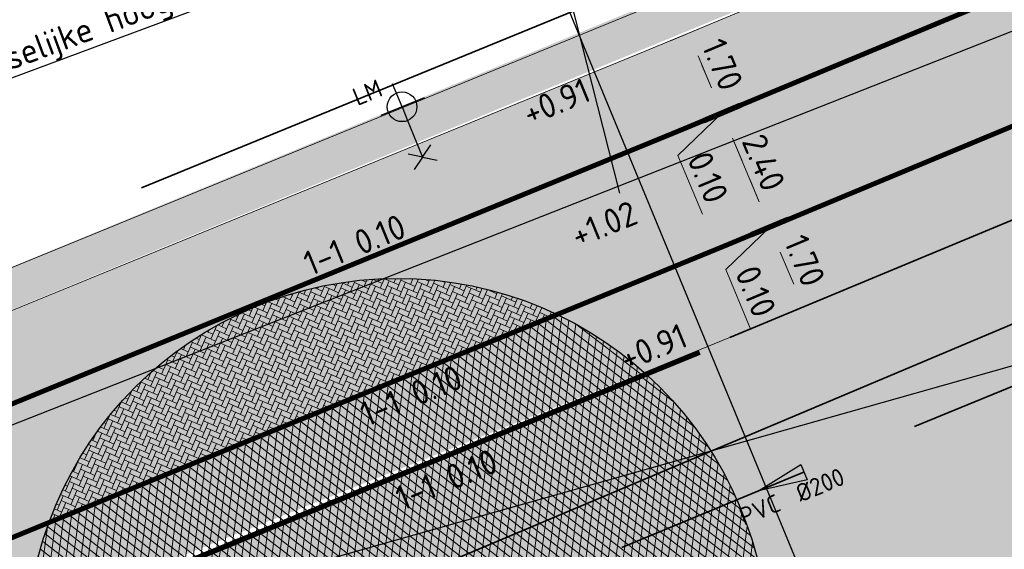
# Model space of a CAD drawing. Header units: metres. Extents: x 132493 to 134960, y 502695 to 503907.
# Tile 72 of 144: x 133295 to 133315, y 503112 to 503123. Entities that reach past the tile are written whole.
import ezdxf
from ezdxf import colors
from ezdxf.entities.mleader import LeaderData, LeaderLine
from ezdxf.enums import TextEntityAlignment as Align
from ezdxf.math import Vec2, Vec3

# ---------------------------------------------------------------- set-up
doc = ezdxf.new("R2010")
doc.units = ezdxf.units.M
for name, pattern in [('RI-HWA_PVC', [6.4, 4, -2.4]), ('VW-1-1_STREEP', [2, 1, -1]), ('XX-PROJECTGRENS', [18, 12, -3, 0, -3])]:
    doc.linetypes.add(name, pattern=pattern)
doc.layers.get('Defpoints').update_dxf_attribs({"color": 3})
for name, color, linetype, lineweight, plot in [('ARC-hoev-asfalt-zwart', 250, 'Continuous', 18, False), ('ARC-hoev-fietsstrook-plateau-drempel-afalt rood', 241, 'Continuous', 18, False), ('ARC-hoev-gras zaaien', 73, 'Continuous', 35, False), ('ARC-hoev-nieuw-asfalt-streetprint', 215, 'Continuous', 35, False)]:
    doc.layers.add(name, color=color, linetype=linetype, lineweight=lineweight, plot=plot)
for name, color, linetype, lineweight in [('B02-WE-IE-MEUBILAIR_WEGMEUBILAIR-S', 11, 'Continuous', 25), ('N-WE-KG-GRENS_WERKGRENS-G', 5, 'XX-PROJECTGRENS', 35), ('N-WE-KL-BUISLEIDING GEVAARLIJKE INHOUD_MANTELBUIS-G', 20, 'Continuous', 35), ('N-WE-RI-HWA_STROOMRICHTING-S', 150, 'Continuous', 25), ('N-WE-RI-HWA_TRANSPORTLEIDING_PVC_200-G', 150, 'RI-HWA_PVC', 35), ('N-WE-VH-KANTVERHARDING-G', 2, 'Continuous', 18), ('N-WE-VH-VERHARDING_ASFALT-A', 23, 'Continuous', 18), ('N-WE-VW-MARKERING-T25', 7, 'Continuous', 25), ('N-WE-VW-MARKERING_DWARS_DRIEHOEK_5050-G', 7, 'VW-HAAIETAND50-L-N', 35), ('N-WE-VW-MARKERING_LANGS_STREEP_11_010-G', 7, 'VW-1-1_STREEP', 13), ('N02-WE-VH-VERHARDING_ASFALT-A', 252, 'Continuous', 18), ('N04-WE-VH-VERHARDING_ASFALT-A', 252, 'Continuous', 18), ('X-XX-AL-AANPIJLING-T25', 7, 'Continuous', 25), ('X-XX-AL-DETAIL1-M', 7, 'Continuous', 18), ('X-XX-AL-DETAIL1-T25', 7, 'Continuous', 25), ('X-XX-AL-VERWIJZING-S', 7, 'Continuous', 25)]:
    doc.layers.add(name, color=color, linetype=linetype, lineweight=lineweight)
doc.styles.add('NLCS-ISO', font='NLCS-ISO.ttf')
doc.styles.add('NLCS-ISO-M200-T25', font='NLCS-ISO.ttf', dxfattribs={"height": 0.5})
doc.linetypes.add('VW-HAAIETAND50-L-N', pattern='A,0,-0.5,[150,NLCS.SHX,S=1,R=0,X=-0.625,Y=-0.25],-0.5', length=1)
doc.dimstyles.new('NLCS-M200-T25-PIJL_L2_H1', dxfattribs={"dimscale": 0.2, "dimtxt": 2.5, "dimasz": 2.5, "dimexe": 2, "dimexo": 2, "dimgap": 0.7, "dimtad": 1, "dimzin": 0, "dimdsep": 46, "dimtxsty": 'NLCS-ISO-M200-T25', "dimcen": 0, "dimdle": 2, "dimclrd": 256, "dimclre": 256, "dimclrt": 256, "dimadec": 1, "dimazin": 0, "dimtfac": 1, "dimtdec": 3, "dimtofl": 0, "dimtmove": 0, "dimatfit": 3, "dimfxl": 2, "dimfxlon": 1, "dimtfillclr": 256, "dimtolj": 1, "dimtzin": 0, "dimlwd": -1, "dimlwe": -1, "dimarcsym": 0})

# ---------------------------------------------------------------- blocks, each defined once
blk = doc.blocks.new('*D264')
at = {"layer": 'Defpoints', "color": 0, "transparency": 16777216}
for p in [(133308.259, 503122.491), (133307.121, 503122.013), (133307.986, 503120.533)]:
    blk.add_point(p, dxfattribs=at)
at = {"layer": 'X-XX-AL-DETAIL1-M', "transparency": 16777216}
for p, q in [((133307.89, 503122.336), (133308.628, 503122.645)), ((133308.723, 503121.384), (133308.452, 503122.029)), ((133308.548, 503120.768), (133309.285, 503121.078))]:
    blk.add_line(p, q, dxfattribs=at)
for points in [[(133308.529, 503122.062), (133308.375, 503121.997), (133308.259, 503122.491)], [(133308.8, 503121.416), (133308.646, 503121.352), (133308.916, 503120.923)]]:
    blk.add_solid(points, dxfattribs=at)
at = {"layer": 'X-XX-AL-DETAIL1-M', "transparency": 16777216, "insert": (133308.947, 503121.858), "char_height": 0.5, "attachment_point": 5, "rotation": 292.7572, "style": 'NLCS-ISO-M200-T25'}
blk.add_mtext('\\A1;1.70', dxfattribs=at)
blk = doc.blocks.new('*D265')
at = {"layer": 'Defpoints', "color": 0, "transparency": 16777216}
for p in [(133308.916, 503120.924), (133307.009, 503120.124), (133307.047, 503120.032)]:
    blk.add_point(p, dxfattribs=at)
at = {"layer": 'X-XX-AL-DETAIL1-M', "transparency": 16777216}
for p, q in [((133308.723, 503121.385), (133308.529, 503121.846)), ((133308.547, 503120.769), (133309.285, 503121.079)), ((133308.935, 503120.878), (133308.044, 503120.017)), ((133308.586, 503120.677), (133309.324, 503120.986)), ((133308.955, 503120.832), (133308.916, 503120.924)), ((133309.148, 503120.371), (133309.341, 503119.91)), ((133308.044, 503120.017), (133308.539, 503118.837))]:
    blk.add_line(p, q, dxfattribs=at)
for points in [[(133308.799, 503121.417), (133308.646, 503121.353), (133308.916, 503120.924)], [(133309.225, 503120.403), (133309.071, 503120.338), (133308.955, 503120.832)]]:
    blk.add_solid(points, dxfattribs=at)
at = {"layer": 'X-XX-AL-DETAIL1-M', "transparency": 16777216, "insert": (133308.651, 503119.578), "char_height": 0.5, "attachment_point": 5, "rotation": 292.7572, "style": 'NLCS-ISO-M200-T25'}
blk.add_mtext('\\A1;0.10', dxfattribs=at)
blk = doc.blocks.new('*D266')
at = {"layer": 'Defpoints', "color": 0, "transparency": 16777216}
for p in [(133308.955, 503120.832), (133308.349, 503120.578), (133308.856, 503118.191)]:
    blk.add_point(p, dxfattribs=at)
at = {"layer": 'X-XX-AL-DETAIL1-M', "transparency": 16777216}
for p, q in [((133308.718, 503120.732), (133309.324, 503120.986)), ((133309.689, 503119.082), (133309.148, 503120.371)), ((133309.513, 503118.466), (133310.251, 503118.776))]:
    blk.add_line(p, q, dxfattribs=at)
for points in [[(133309.225, 503120.403), (133309.071, 503120.338), (133308.955, 503120.832)], [(133309.765, 503119.114), (133309.612, 503119.05), (133309.882, 503118.621)]]:
    blk.add_solid(points, dxfattribs=at)
at = {"layer": 'X-XX-AL-DETAIL1-M', "transparency": 16777216, "insert": (133309.778, 503119.877), "char_height": 0.5, "attachment_point": 5, "rotation": 292.7572, "style": 'NLCS-ISO-M200-T25'}
blk.add_mtext('\\A1;2.40', dxfattribs=at)
blk = doc.blocks.new('*D267')
at = {"layer": 'Defpoints', "color": 0, "transparency": 16777216}
for p in [(133309.882, 503118.621), (133307.975, 503117.821), (133308.013, 503117.729)]:
    blk.add_point(p, dxfattribs=at)
at = {"layer": 'X-XX-AL-DETAIL1-M', "transparency": 16777216}
for p, q in [((133309.688, 503119.082), (133309.495, 503119.543)), ((133309.513, 503118.466), (133310.251, 503118.776)), ((133309.552, 503118.374), (133310.289, 503118.684)), ((133309.921, 503118.529), (133309.882, 503118.621)), ((133309.901, 503118.575), (133309.01, 503117.714)), ((133310.114, 503118.068), (133310.307, 503117.607)), ((133309.01, 503117.714), (133309.505, 503116.534))]:
    blk.add_line(p, q, dxfattribs=at)
for points in [[(133309.765, 503119.115), (133309.612, 503119.05), (133309.882, 503118.621)], [(133310.191, 503118.1), (133310.037, 503118.036), (133309.921, 503118.529)]]:
    blk.add_solid(points, dxfattribs=at)
at = {"layer": 'X-XX-AL-DETAIL1-M', "transparency": 16777216, "insert": (133309.617, 503117.275), "char_height": 0.5, "attachment_point": 5, "rotation": 292.7572, "style": 'NLCS-ISO-M200-T25'}
blk.add_mtext('\\A1;0.10', dxfattribs=at)
blk = doc.blocks.new('*D268')
at = {"layer": 'Defpoints', "color": 0, "transparency": 16777216}
for p in [(133309.921, 503118.529), (133308.419, 503117.899), (133309.666, 503116.58)]:
    blk.add_point(p, dxfattribs=at)
at = {"layer": 'X-XX-AL-DETAIL1-M', "transparency": 16777216}
for p, q in [((133309.552, 503118.374), (133310.289, 503118.684)), ((133310.384, 503117.424), (133310.114, 503118.068)), ((133310.209, 503116.808), (133310.946, 503117.117))]:
    blk.add_line(p, q, dxfattribs=at)
for points in [[(133310.191, 503118.1), (133310.037, 503118.036), (133309.921, 503118.529)], [(133310.461, 503117.456), (133310.307, 503117.392), (133310.578, 503116.963)]]:
    blk.add_solid(points, dxfattribs=at)
at = {"layer": 'X-XX-AL-DETAIL1-M', "transparency": 16777216, "insert": (133310.609, 503117.897), "char_height": 0.5, "attachment_point": 5, "rotation": 292.7572, "style": 'NLCS-ISO-M200-T25'}
blk.add_mtext('\\A1;1.70', dxfattribs=at)
blk = doc.blocks.new('B-SIE-WEG_LICHTMAST_1UITHOUDER-SO')
for p, q in [((0, -2.42), (0, 2.33)), ((-5.5, 0), (-6.339, 1.244)), ((-5.5, 0), (-4.661, 1.244)), ((-5.5, 0), (-6.339, -1.244)), ((-1.5, 0), (-5.5, 0)), ((-5.5, 0), (-4.661, -1.244)), ((0, 0), (-1.495, 0)), ((0, 0), (2.515, 0))]:
    blk.add_line(p, q)
blk.add_circle((0, 0), 1.5)
at = {"style": 'NLCS-ISO'}
blk.add_attdef('TYPE', text='', height=1.8, dxfattribs=at).set_placement((0, 2.33), align=Align.BOTTOM_CENTER)
blk = doc.blocks.new('*U375')
at = {"ltscale": 0.1}
blk.add_hatch(color=256, dxfattribs=at).paths.add_polyline_path([(-2.5, 0), (2.5, 0.833), (2.5, -0.833)])
at = {"ltscale": 0.1, "flags": 128}
blk.add_lwpolyline([(-2.5, 0), (2.5, 0.833), (2.5, -0.833)], close=True, dxfattribs=at)
at = {"ltscale": 0.1, "style": 'NLCS-ISO'}
for tag, p in [('MAT', (-1, 0.5)), ('BOBL', (-105.197, -3.24))]:
    blk.add_attdef(tag, text='', height=1.8, dxfattribs=at).set_placement(p, align=Align.BOTTOM_RIGHT)
for tag, p in [('DIA', (1, 0.5)), ('BOBR', (101.662, -3.24))]:
    blk.add_attdef(tag, text='', height=1.8, dxfattribs=at).set_placement(p, align=Align.BOTTOM_LEFT)
blk.add_attdef('JVA', text='', height=1.8, dxfattribs=at).set_placement((0, -1), align=Align.TOP_CENTER)

msp = doc.modelspace()

# ---------------------------------------------------------------- hatches: boundary and pattern name
at = {"layer": 'ARC-hoev-asfalt-zwart', "transparency": 33554636}
h = msp.add_hatch(color=256, dxfattribs=at)
h.dxf.hatch_style = 1
edge = h.paths.add_edge_path()
edge.add_arc((133297.303, 503102.881), 8.15, 65.2386, 100.0458)
edge.add_line((133295.881, 503110.906), (133321.189, 503121.356))
edge.add_arc((133330.128, 503111.088), 13.613, 131.0421, 151.7878)
edge.add_line((133318.132, 503117.524), (133314.686, 503108.169))
edge.add_line((133314.686, 503108.169), (133309.549, 503106.043))
edge.add_line((133309.549, 503106.043), (133300.716, 503110.282))
at = {"layer": 'ARC-hoev-fietsstrook-plateau-drempel-afalt rood', "transparency": 33554661}
h = msp.add_hatch(color=256, dxfattribs=at)
h.dxf.hatch_style = 1
edge = h.paths.add_edge_path()
edge.add_arc((133149.078, 503000.87), 56.258, 110.1159, 133.7513)
edge.add_line((133110.173, 503041.508), (133111.41, 503040.27))
edge.add_arc((133149.082, 503000.861), 54.517, 110.1772, 133.7093, ccw=False)
edge.add_line((133130.277, 503052.033), (133150.524, 503059.265))
edge.add_line((133150.524, 503059.265), (133182.591, 503071.241))
edge.add_line((133182.591, 503071.241), (133214.659, 503083.217))
edge.add_line((133214.659, 503083.217), (133253.5, 503098.18))
edge.add_line((133253.5, 503098.18), (133272.027, 503105.779))
edge.add_line((133272.027, 503105.779), (133307.022, 503120.091))
edge.add_line((133307.022, 503120.091), (133329.355, 503129.36))
edge.add_arc((133660.936, 502370.914), 827.76, 112.28968, 113.614237, ccw=False)
edge.add_line((133346.975, 503136.822), (133346.31, 503138.441))
edge.add_arc((133702.019, 502272.149), 936.478, 112.32356, 113.546479)
edge.add_line((133327.902, 503130.652), (133306.353, 503121.708))
edge.add_line((133306.353, 503121.708), (133271.417, 503107.424))
edge.add_line((133271.417, 503107.424), (133252.853, 503099.807))
edge.add_line((133252.853, 503099.807), (133243.666, 503096.267))
edge.add_line((133243.666, 503096.267), (133214.038, 503084.853))
edge.add_line((133214.038, 503084.853), (133182.673, 503073.096))
edge.add_line((133182.673, 503073.096), (133149.925, 503060.909))
edge.add_line((133149.925, 503060.909), (133129.729, 503053.696))
h = msp.add_hatch(color=256, dxfattribs=at)
h.dxf.hatch_style = 1
edge = h.paths.add_edge_path()
edge.add_arc((133149.174, 503000.711), 52.191, 110.2362, 133.6079)
edge.add_line((133113.177, 503038.501), (133114.414, 503037.263))
edge.add_arc((133149.095, 503000.836), 50.296, 110.2267, 133.5937, ccw=False)
edge.add_line((133131.705, 503048.03), (133135.106, 503049.274))
edge.add_line((133135.106, 503049.274), (133135.054, 503049.415))
edge.add_line((133135.054, 503049.415), (133151.928, 503055.413))
edge.add_line((133151.928, 503055.413), (133184.021, 503067.398))
edge.add_line((133184.021, 503067.398), (133216.113, 503079.383))
edge.add_line((133216.113, 503079.383), (133230.13, 503084.783))
edge.add_line((133230.13, 503084.783), (133248.504, 503091.862))
edge.add_line((133248.504, 503091.862), (133255.015, 503094.37))
edge.add_line((133255.015, 503094.37), (133263.815, 503097.98))
edge.add_line((133263.815, 503097.98), (133273.58, 503101.985))
edge.add_line((133273.58, 503101.985), (133294.218, 503110.425))
edge.add_line((133294.218, 503110.425), (133308.647, 503116.163))
edge.add_line((133308.647, 503116.163), (133321.189, 503121.356))
edge.add_arc((133325.736, 503114.592), 8.15, 112.5553, 123.9123, ccw=False)
edge.add_line((133322.61, 503122.119), (133339.516, 503129.327))
edge.add_line((133339.516, 503129.327), (133348.534, 503133.03))
edge.add_line((133348.534, 503133.03), (133347.926, 503134.51))
edge.add_line((133347.926, 503134.51), (133338.932, 503130.761))
edge.add_line((133338.932, 503130.761), (133324.725, 503124.73))
edge.add_line((133324.725, 503124.73), (133307.975, 503117.821))
edge.add_line((133307.975, 503117.821), (133290.987, 503110.832))
edge.add_line((133290.987, 503110.832), (133272.974, 503103.466))
edge.add_line((133272.974, 503103.466), (133263.699, 503099.661))
edge.add_line((133263.699, 503099.661), (133254.424, 503095.857))
edge.add_line((133254.424, 503095.857), (133234.985, 503088.368))
edge.add_line((133234.985, 503088.368), (133227.512, 503085.489))
edge.add_line((133227.512, 503085.489), (133215.546, 503080.879))
edge.add_line((133215.546, 503080.879), (133183.463, 503068.898))
edge.add_line((133183.463, 503068.898), (133151.38, 503056.916))
edge.add_line((133151.38, 503056.916), (133131.122, 503049.68))
at = {"layer": 'ARC-hoev-gras zaaien', "transparency": 33554623}
h = msp.add_hatch(color=256, dxfattribs=at)
h.dxf.hatch_style = 1
edge = h.paths.add_edge_path()
edge.add_line((133044.309, 503023.381), (133040.615, 503022.372))
edge.add_line((133040.615, 503022.372), (132963.333, 502994.968))
edge.add_line((132963.333, 502994.968), (132943.131, 502987.701))
edge.add_line((132943.131, 502987.701), (132911.739, 502976.137))
edge.add_line((132911.739, 502976.137), (132911.461, 502976.894))
edge.add_line((132911.461, 502976.894), (132942.521, 502988.329))
edge.add_line((132942.521, 502988.329), (132970.625, 502998.407))
edge.add_line((132970.625, 502998.407), (133038.368, 503022.472))
edge.add_line((133038.368, 503022.472), (133038.106, 503023.225))
edge.add_line((133038.106, 503023.225), (133047.748, 503026.616))
edge.add_line((133047.748, 503026.616), (133047.989, 503025.936))
edge.add_line((133047.989, 503025.936), (133127.687, 503053.755))
edge.add_line((133127.687, 503053.755), (133134.899, 503056.438))
edge.add_line((133134.899, 503056.438), (133149.651, 503061.661))
edge.add_line((133149.651, 503061.661), (133181.947, 503073.722))
edge.add_line((133181.947, 503073.722), (133199.63, 503080.276))
edge.add_line((133199.63, 503080.276), (133213.754, 503085.601))
edge.add_line((133213.754, 503085.601), (133233.156, 503093.076))
edge.add_line((133233.156, 503093.076), (133252.557, 503100.55))
edge.add_line((133252.557, 503100.55), (133257.934, 503102.755))
edge.add_line((133257.934, 503102.755), (133289.068, 503115.503))
edge.add_line((133289.068, 503115.503), (133322.795, 503129.396))
edge.add_line((133322.795, 503129.396), (133334.457, 503134.354))
edge.add_line((133334.457, 503134.354), (133353.994, 503142.447))
edge.add_arc((133874.079, 501859.396), 1384.453, 110.685494, 112.065176, ccw=False)
edge.add_arc((133543.44, 502717.163), 465.231, 107.2339, 109.90622, ccw=False)
edge.add_line((133405.604, 503161.507), (133415.873, 503164.493))
edge.add_line((133415.873, 503164.493), (133424.367, 503166.632))
edge.add_arc((133423.248, 503166.689), 1.12, 293.158, 357.0847, ccw=False)
edge.add_line((133423.689, 503165.66), (133416.135, 503163.735))
edge.add_line((133416.135, 503163.735), (133405.842, 503160.744))
edge.add_arc((133727.946, 502167.954), 1043.735, 107.975293, 109.164059)
edge.add_arc((133874.079, 501859.396), 1383.653, 110.68572, 112.049064)
edge.add_line((133354.655, 503141.852), (133335.046, 503133.749))
edge.add_line((133335.046, 503133.749), (133323.1, 503128.657))
edge.add_line((133323.1, 503128.657), (133289.372, 503114.763))
edge.add_line((133289.372, 503114.763), (133258.907, 503102.29))
edge.add_line((133258.907, 503102.29), (133252.853, 503099.807))
edge.add_line((133252.853, 503099.807), (133233.446, 503092.33))
edge.add_line((133233.446, 503092.33), (133214.038, 503084.853))
edge.add_line((133214.038, 503084.853), (133200.785, 503079.926))
edge.add_line((133200.785, 503079.926), (133181.811, 503072.817))
edge.add_line((133181.811, 503072.817), (133149.925, 503060.909))
edge.add_line((133149.925, 503060.909), (133135.167, 503055.685))
edge.add_line((133135.167, 503055.685), (133129.729, 503053.696))
edge.add_arc((133149.077, 503000.87), 56.258, 110.1159, 133.7514)
edge.add_line((133110.173, 503041.508), (133098.876, 503030.223))
edge.add_arc((133081.208, 503047.911), 25, 274.4321, 314.967, ccw=False)
edge.add_arc((133081.208, 503047.911), 25, 264.364, 274.4321, ccw=False)
edge.add_line((133078.753, 503023.032), (133062.83, 503024.603))
edge.add_arc((133057.207, 502968.881), 56.005, 84.2369, 103.3139)
at = {"layer": 'ARC-hoev-nieuw-asfalt-streetprint', "transparency": 33554534}
h = msp.add_hatch(color=256, dxfattribs=at)
h.dxf.hatch_style = 1
edge = h.paths.add_edge_path()
edge.add_arc((133149.178, 503000.704), 52.198, 110.2429, 133.6063, ccw=False)
edge.add_line((133131.117, 503049.678), (133151.38, 503056.916))
edge.add_line((133151.38, 503056.916), (133183.463, 503068.898))
edge.add_line((133183.463, 503068.898), (133215.546, 503080.879))
edge.add_line((133215.546, 503080.879), (133254.424, 503095.857))
edge.add_line((133254.424, 503095.857), (133272.974, 503103.466))
edge.add_line((133272.974, 503103.466), (133308.999, 503118.198))
edge.add_line((133308.999, 503118.198), (133336.449, 503129.713))
edge.add_line((133336.449, 503129.713), (133347.926, 503134.51))
edge.add_line((133347.926, 503134.51), (133346.975, 503136.822))
edge.add_line((133346.975, 503136.822), (133335.45, 503132.005))
edge.add_line((133335.45, 503132.005), (133308.047, 503120.51))
edge.add_line((133308.047, 503120.51), (133272.027, 503105.779))
edge.add_line((133272.027, 503105.779), (133253.5, 503098.18))
edge.add_line((133253.5, 503098.18), (133214.659, 503083.217))
edge.add_line((133214.659, 503083.217), (133182.591, 503071.241))
edge.add_line((133182.591, 503071.241), (133150.524, 503059.265))
edge.add_line((133150.524, 503059.265), (133130.277, 503052.033))
edge.add_arc((133149.089, 503000.849), 54.531, 110.1802, 133.7062)
edge.add_line((133111.41, 503040.27), (133100.113, 503028.985))
edge.add_line((133100.113, 503028.985), (133096.816, 503025.692))
edge.add_line((133096.816, 503025.692), (133098.596, 503023.937))
edge.add_line((133098.596, 503023.937), (133101.879, 503027.216))
edge.add_line((133101.879, 503027.216), (133113.177, 503038.501))
at = {"layer": 'N-WE-VH-VERHARDING_ASFALT-A', "transparency": 33554559}
h = msp.add_hatch(dxfattribs=at)
h.set_pattern_fill('AVH-ASFALT_LAAG1-D', color=11, scale=5, angle=182, pattern_type=2)
h.set_pattern_definition([(262.427879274, (0, 0), (0.148691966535, -0.01976610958), []), (322.427879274, (0, 0), (0.0914639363, 0.118887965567), [])])
edge = h.paths.add_edge_path()
edge.add_arc((133302.374, 503110.037), 7.5, 48.3114, 65.0508)
edge.add_line((133305.537, 503116.837), (133295.349, 503112.663))
edge.add_arc((133302.374, 503110.037), 7.5, 159.5027, 175.1674)
edge.add_arc((133297.303, 503102.881), 8.15, 101.2326, 107.1433, ccw=False)
edge.add_line((133295.715, 503110.875), (133307.362, 503115.638))
at = {"layer": 'N02-WE-VH-VERHARDING_ASFALT-A', "transparency": 33554559}
h = msp.add_hatch(dxfattribs=at)
h.set_pattern_fill('AVH-BSS_KEIFORMAAT_ELLEBOOG-SO', color=2, angle=226, pattern_type=2)
h.set_pattern_definition([(246.427879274, (0, 0), (0.054248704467, -0.138228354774), [0.315, -0.105]), (156.427879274, (0.19248, -0.08398), (0.054248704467, -0.138228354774), [0.315, -0.105])])
h.paths.add_polyline_path([(133305.537, 503116.837, 0.065461), (133303.672, 503117.424), (133296.266, 503114.39, 0.065461), (133295.349, 503112.663)])
h.paths.add_polyline_path([(133303.672, 503117.424, 0.289059), (133296.266, 503114.39)])
at = {"layer": 'N04-WE-VH-VERHARDING_ASFALT-A', "transparency": 33554559}
h = msp.add_hatch(dxfattribs=at)
h.set_pattern_fill('AVH-ASFALT_LAAG1-D', color=256, scale=5, angle=22.4696, pattern_type=2)
h.set_pattern_definition([(82.46958867, (0, 0), (-0.148706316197, 0.01965786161), []), (142.46958867, (0, 0), (-0.09137736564, -0.118954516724), [])])
edge = h.paths.add_edge_path()
edge.add_line((133307.369, 503115.631), (133302.81, 503113.747))
edge.add_line((133302.81, 503113.747), (133295.715, 503110.875))
edge.add_arc((133297.303, 503102.881), 8.15, 65.2386, 101.2326, ccw=False)
edge.add_line((133300.716, 503110.282), (133309.075, 503106.668))
edge.add_arc((133302.374, 503110.037), 7.5, 333.3091, 360)
edge.add_arc((133302.374, 503110.037), 7.5, 0, 48.2348)

# ---------------------------------------------------------------- linework, layer by layer
at = {"layer": 'Defpoints', "flags": 128}
msp.add_lwpolyline([(133096.801, 503024.655, 0.048585), (133100.996, 503028.101), (133102.215, 503029.482, -0.078248), (133125.225, 503048.667), (133159.674, 503061.519), (133335.938, 503130.854)], format="xyb", dxfattribs=at)
at = {"layer": 'Defpoints'}
msp.add_circle((133302.374, 503110.037), 7.5, dxfattribs=at)
at = {"layer": 'N-WE-KG-GRENS_WERKGRENS-G', "flags": 128}
msp.add_lwpolyline([(133128.23, 503054.532), (133134.731, 503056.91), (133137.173, 503057.754), (133149.48, 503062.131), (133213.577, 503086.069), (133252.373, 503101.015), (133270.871, 503108.602), (133306.885, 503123.33), (133329.248, 503132.618), (133334.247, 503134.808, -0.009844), (133384.864, 503155.067, 0.000267), (133395.245, 503158.76), (133404.405, 503161.707), (133414.368, 503164.465), (133423.338, 503166.665), (133422.764, 503168.092), (133426.054, 503169.422), (133426.863, 503167.42), (133431.538, 503168.304), (133432.861, 503169.705, -0.012525), (133446.195, 503172.025), (133446.427, 503171.142), (133453.695, 503172.435), (133464.244, 503174.558), (133468.751, 503175.698), (133481.347, 503179.803), (133494.584, 503184.524), (133505.986, 503189.24), (133509.745, 503190.505), (133516.547, 503192.908), (133520.249, 503182.162), (133500.01, 503174.427), (133496.13, 503172.727), (133491.379, 503168.182), (133490.571, 503170.447)], format="xyb", dxfattribs=at)
at = {"layer": 'N-WE-KL-BUISLEIDING GEVAARLIJKE INHOUD_MANTELBUIS-G', "flags": 128}
msp.add_lwpolyline([(133298.917, 503109.922), (133319.741, 503118.692)], dxfattribs=at)
at = {"layer": 'N-WE-RI-HWA_TRANSPORTLEIDING_PVC_200-G', "flags": 128}
msp.add_lwpolyline([(133289.155, 503104.789), (133330.469, 503121.815)], dxfattribs=at)
at = {"layer": 'N-WE-VH-KANTVERHARDING-G', "flags": 128}
for points in [[(133047.99, 503025.936), (133127.37, 503053.637), (133134.899, 503056.438), (133137.338, 503057.282), (133149.651, 503061.661), (133213.754, 503085.601), (133252.557, 503100.55), (133271.06, 503108.139), (133307.075, 503122.867), (133329.444, 503132.158), (133334.447, 503134.35)], [(133129.729, 503053.696), (133135.167, 503055.685), (133137.603, 503056.527), (133149.925, 503060.909), (133214.038, 503084.853), (133252.853, 503099.807), (133271.363, 503107.399), (133307.38, 503122.128), (133329.758, 503131.422), (133334.768, 503133.617)], [(133321.23, 503121.383), (133309.666, 503116.58), (133295.715, 503110.875)]]:
    msp.add_lwpolyline(points, dxfattribs=at)
at = {"layer": 'N-WE-VW-MARKERING_DWARS_DRIEHOEK_5050-G', "ltscale": 5, "flags": 128}
msp.add_lwpolyline([(133309.092, 503116.342), (133320.113, 503120.92)], dxfattribs=at)
at = {"layer": 'N-WE-VW-MARKERING_LANGS_STREEP_11_010-G', "ltscale": 4, "const_width": 0.1, "flags": 128}
for points in [[(133096.816, 503025.692), (133110.625, 503039.486, -0.108981), (133130.33, 503052.053), (133135.753, 503054.036), (133138.182, 503054.876), (133150.524, 503059.265), (133214.659, 503083.217), (133253.5, 503098.18), (133272.027, 503105.779), (133308.047, 503120.51), (133330.445, 503129.813), (133335.45, 503132.005, -0.00226), (133346.975, 503136.822)], [(133098.599, 503023.939), (133112.392, 503037.717, -0.108981), (133131.189, 503049.705), (133136.591, 503051.68), (133139.01, 503052.517), (133151.38, 503056.916), (133215.546, 503080.879), (133254.424, 503095.857), (133272.974, 503103.466), (133308.999, 503118.198), (133331.426, 503127.513), (133336.449, 503129.713, -0.002254), (133347.926, 503134.51)]]:
    msp.add_lwpolyline(points, format="xyb", dxfattribs=at)
msp.add_lwpolyline([(133308.485, 503116.043), (133295.954, 503110.919)], dxfattribs=at)
at = {"layer": 'X-XX-AL-VERWIJZING-S', "flags": 128}
msp.add_lwpolyline([(133305.137, 503124.65), (133313.102, 503105.391)], dxfattribs=at)

# ---------------------------------------------------------------- block references
at = {"layer": 'B02-WE-IE-MEUBILAIR_WEGMEUBILAIR-S'}
ref = msp.add_blockref('B-SIE-WEG_LICHTMAST_1UITHOUDER-SO', (133302.465, 503121.003), dxfattribs=dict(at, xscale=0.2, yscale=0.2, zscale=0.2, rotation=112.1906097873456))
ref.add_attrib('TYPE', 'LM', dxfattribs={"layer": '0', "height": 0.36, "rotation": 22.1906, "style": 'NLCS-ISO'}).set_placement((133301.873, 503121.026), align=Align.BOTTOM_CENTER)
at = {"layer": 'N-WE-RI-HWA_STROOMRICHTING-S'}
ref = msp.add_blockref('*U375', (133310.133, 503113.434), dxfattribs=dict(at, xscale=0.1999999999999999, yscale=0.1999999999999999, zscale=0.1999999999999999, rotation=22.39732591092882))
ref.add_attrib('MAT', 'PVC', dxfattribs={"layer": '0', "ltscale": 0.1, "height": 0.36, "rotation": 22.3973, "style": 'NLCS-ISO'}).set_placement((133310.195, 503112.757), align=Align.BOTTOM_RIGHT)
ref.add_attrib('DIA', '%%c200', dxfattribs={"layer": '0', "ltscale": 0.1, "height": 0.36, "rotation": 22.3973, "style": 'NLCS-ISO'}).set_placement((133310.565, 503112.909), align=Align.BOTTOM_LEFT)

# ---------------------------------------------------------------- texts
at = {"layer": 'N-WE-VW-MARKERING-T25', "char_height": 0.5, "attachment_point": 1, "rotation": 22.2422, "style": 'NLCS-ISO-M200-T25'}
for insert in [(133300.421, 503118.042), (133301.564, 503114.996), (133302.279, 503113.302)]:
    msp.add_mtext_dynamic_manual_height_columns('1-1 0.10', width=3.6401, gutter_width=2.5, heights=[0], dxfattribs=dict(at, insert=insert))
at = {"layer": 'X-XX-AL-DETAIL1-T25', "char_height": 0.5, "attachment_point": 1, "rotation": 22.3591, "style": 'NLCS-ISO-M200-T25'}
for s, insert in [('+0.91', (133304.852, 503121.075)), ('+1.02', (133305.827, 503118.607)), ('+0.91', (133306.811, 503116.116))]:
    msp.add_mtext_dynamic_manual_height_columns(s, width=2.25374, gutter_width=2.5, heights=[0], dxfattribs=dict(at, insert=insert))

# ---------------------------------------------------------------- dimensions: what is measured, and where the dimension line sits
at = {"layer": 'X-XX-AL-DETAIL1-M'}
for base, p1, p2, picture, middle in [((133308.259, 503122.491), (133307.986, 503120.533), (133307.121, 503122.013), '*D264', (133308.947, 503121.858)), ((133308.955, 503120.832), (133308.856, 503118.191), (133308.349, 503120.578), '*D266', (133309.778, 503119.877)), ((133309.921, 503118.529), (133309.666, 503116.58), (133308.419, 503117.899), '*D268', (133310.609, 503117.897))]:
    dim = msp.add_linear_dim(base=base, p1=p1, p2=p2, angle=112.7572, dimstyle='NLCS-M200-T25-PIJL_L2_H1', dxfattribs=at)
    dim.commit()
    dim.dimension.update_dxf_attribs({"geometry": picture, "text_midpoint": middle})
for base, p1, p2, picture, middle in [((133308.916, 503120.924), (133307.047, 503120.032), (133307.009, 503120.124), '*D265', (133308.098, 503119.888)), ((133309.882, 503118.621), (133308.013, 503117.729), (133307.975, 503117.821), '*D267', (133309.064, 503117.585))]:
    dim = msp.add_linear_dim(base=base, p1=p1, p2=p2, angle=112.7572, dimstyle='NLCS-M200-T25-PIJL_L2_H1', override={"dimtmove": 1}, dxfattribs=at)
    dim.commit()
    dim.dimension.update_dxf_attribs({"geometry": picture, "text_midpoint": middle, "dimtype": 160})

# ---------------------------------------------------------------- leaders
at = {"layer": 'Defpoints'}
ml = msp.add_multileader_mtext('Standard', dxfattribs=at)
ml.set_content('is dit een wenselijke hoogte?', color=256, style='NLCS-ISO-M200-T25')
ml.set_leader_properties(color=256, linetype='ByLayer', lineweight=-1)
ml.build(insert=Vec2(0, 0))
ml.multileader.update_dxf_attribs({"text_left_attachment_type": 5, "text_right_attachment_type": 5, "dogleg_length": 0.5, "arrow_head_size": 0.5})
ctx = ml.context
ctx.base_point, ctx.char_height, ctx.arrow_head_size, ctx.landing_gap_size, ctx.plane_origin, ctx.plane_x_axis, ctx.plane_y_axis = Vec3(133305.539, 503126.527), 0.5, 0.5, 0.18, Vec3(133275.195, 503088.755), Vec3(0.937112, 0.349028), Vec3(-0.349028, 0.937112)
ctx.left_attachment, ctx.right_attachment = 5, 5
notes = []
notes.append((ctx, [(0, (1, 1, 0), (133305.07, 503126.353), (0.937112, 0.349028), 0.5, [(0, [(133306.989, 503118.774)], 0, [])])]))
ctx.mtext.insert, ctx.mtext.text_direction, ctx.mtext.rotation, ctx.mtext.flow_direction = Vec3(133305.48, 503127.199), Vec3(0.937112, 0.349028), 0.356534, 5
ml = msp.add_multileader_mtext('Standard', dxfattribs=at)
ml.set_content('is dit een wenselijke hoogte?', color=256, style='NLCS-ISO-M200-T25')
ml.set_leader_properties(color=256, linetype='ByLayer', lineweight=-1)
ml.build(insert=Vec2(0, 0))
ml.multileader.update_dxf_attribs({"text_left_attachment_type": 5, "text_right_attachment_type": 5, "dogleg_length": 0.5, "arrow_head_size": 0.5})
ctx = ml.context
ctx.base_point, ctx.char_height, ctx.arrow_head_size, ctx.landing_gap_size, ctx.plane_origin, ctx.plane_x_axis, ctx.plane_y_axis = Vec3(133290.395, 503120.029), 0.5, 0.5, 0.18, Vec3(133260.051, 503082.257), Vec3(0.937112, 0.349028), Vec3(-0.349028, 0.937112)
ctx.left_attachment, ctx.right_attachment = 5, 5
notes.append((ctx, [(0, (1, 1, 0), (133289.926, 503119.855), (0.937112, 0.349028), 0.5, [(0, [(133291.845, 503112.276)], 0, [])])]))
ctx.mtext.insert, ctx.mtext.text_direction, ctx.mtext.rotation, ctx.mtext.flow_direction = Vec3(133290.337, 503120.701), Vec3(0.937112, 0.349028), 0.356534, 5
at = {"layer": 'X-XX-AL-AANPIJLING-T25'}
ml = msp.add_multileader_mtext('Standard', dxfattribs=at)
ml.set_content('banden verlaagd aanbrengen', color=256, style='NLCS-ISO-M200-T25')
ml.set_leader_properties(color=256, linetype='ByLayer', lineweight=-1)
ml.build(insert=Vec2(0, 0))
ml.multileader.update_dxf_attribs({"text_left_attachment_type": 5, "text_right_attachment_type": 5, "dogleg_length": 0.5, "arrow_head_size": 0.5})
ctx = ml.context
ctx.base_point, ctx.char_height, ctx.arrow_head_size, ctx.landing_gap_size, ctx.plane_origin, ctx.plane_x_axis, ctx.plane_y_axis = Vec3(133286.478, 503097.241), 0.5, 0.5, 0.18, Vec3(133265.262, 503061.733), Vec3(0.937112, 0.349028), Vec3(-0.349028, 0.937112)
ctx.left_attachment, ctx.right_attachment = 5, 5
notes.append((ctx, [(1, (1, 1, 0), (133295.39, 503100.56), (-0.937112, -0.349028), 0.5, [(1, [(133317.959, 503116.66), (133297.479, 503110.879)], 0, [])])]))
ctx.mtext.insert, ctx.mtext.text_direction, ctx.mtext.rotation, ctx.mtext.flow_direction = Vec3(133286.42, 503097.913), Vec3(0.937112, 0.349028), 0.356534, 5
for ctx, leaders in notes:
    for number, flags, end, landing, length, lines in leaders:
        leader = LeaderData()
        leader.index, (leader.has_last_leader_line, leader.has_dogleg_vector, leader.attachment_direction) = number, flags
        leader.last_leader_point, leader.dogleg_vector, leader.dogleg_length = Vec3(end), Vec3(landing), length
        for number, points, colour, breaks in lines:
            line = LeaderLine()
            line.index, line.vertices, line.color, line.breaks = number, Vec3.list(points), colors.encode_raw_color(colour), breaks
            leader.lines.append(line)
        ctx.leaders.append(leader)

doc.saveas('drawing.dxf')
